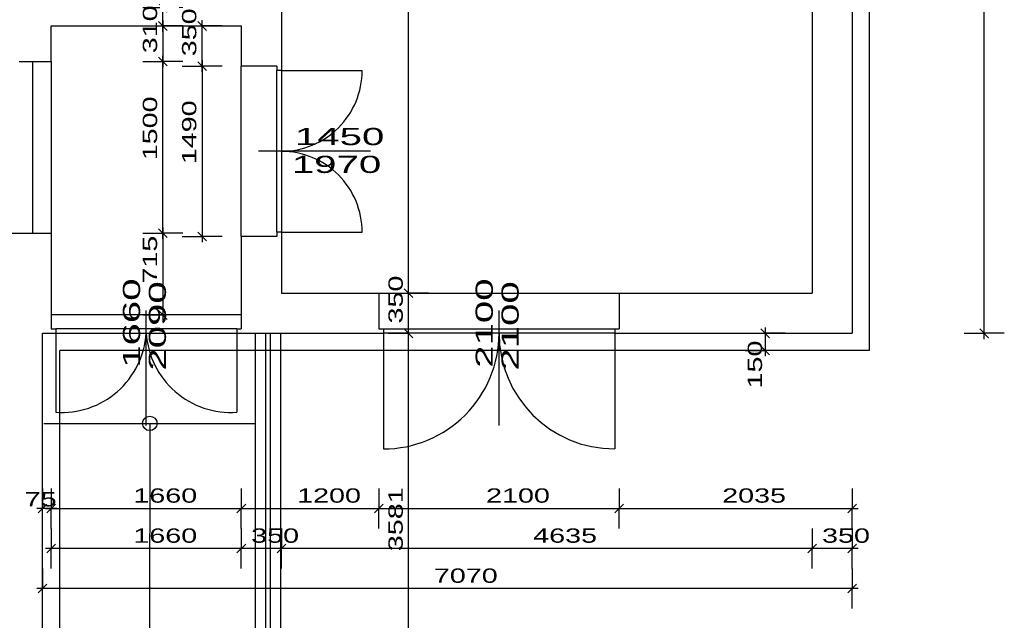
# Model space of a CAD drawing. Extents: x -196363 to 398972, y -489949 to -260582.
# Tile 42 of 256: x 39893 to 48490, y -380035 to -374788. Entities that reach past the tile are written whole.
import ezdxf

# ---------------------------------------------------------------- set-up
doc = ezdxf.new("R2010")
doc.units = 0
doc.header["$MEASUREMENT"] = 0
for name, color, linetype in [('dvere', 1, 'Continuous'), ('koty', 1, 'Continuous'), ('noszdiv', 1, 'Continuous'), ('popdver', 6, 'Continuous')]:
    doc.layers.add(name, color=color, linetype=linetype)
doc.styles.add('SPIRITTXTSTYLE1', font='ROMAN')
doc.linetypes.add('CERCH2', pattern='A,0,-1,[17,dur+dsp vaclavov.shx,S=0.003401,R=0,X=-1,Y=0],0', length=1)
doc.dimstyles.new('SPIRITSTYLE150', dxfattribs={"dimtxt": 125, "dimasz": 12.7, "dimexe": 175, "dimexo": 977.326538, "dimgap": 50, "dimtad": 1, "dimdec": 3, "dimzin": 0, "dimdsep": 46, "dimlunit": 7, "dimtxsty": 'SPIRITTXTSTYLE1', "dimblk1": '_TICKMARKS150', "dimblk2": '_TICKMARKS150', "dimsah": 1, "dimcen": 0.09, "dimdle": 50, "dimclrd": 1, "dimclre": 1, "dimclrt": 1, "dimadec": 0, "dimazin": 0, "dimtfac": 1, "dimtdec": 4, "dimtofl": 0, "dimtmove": 1, "dimatfit": 0, "dimfxl": 0, "dimtolj": 1, "dimtzin": 0, "dimarcsym": 0})
doc.dimstyles.new('SPIRITSTYLE152', dxfattribs={"dimtxt": 125, "dimasz": 12.7, "dimexe": 175, "dimexo": 2940.332275, "dimgap": 50, "dimtad": 1, "dimdec": 3, "dimzin": 0, "dimdsep": 46, "dimlunit": 7, "dimtxsty": 'SPIRITTXTSTYLE1', "dimblk1": '_TICKMARKS152', "dimblk2": '_TICKMARKS152', "dimsah": 1, "dimcen": 0.09, "dimdle": 50, "dimclrd": 1, "dimclre": 1, "dimclrt": 1, "dimadec": 0, "dimazin": 0, "dimtfac": 1, "dimtdec": 4, "dimtofl": 0, "dimtmove": 1, "dimatfit": 0, "dimfxl": 0, "dimtolj": 1, "dimtzin": 0, "dimarcsym": 0})
doc.dimstyles.new('SPIRITSTYLE26', dxfattribs={"dimtxt": 125, "dimasz": 12.7, "dimexe": 175, "dimexo": -175, "dimgap": 50, "dimtad": 1, "dimdec": 3, "dimzin": 0, "dimdsep": 46, "dimlunit": 7, "dimtxsty": 'SPIRITTXTSTYLE1', "dimblk1": '_TICKMARKS26', "dimblk2": '_TICKMARKS26', "dimsah": 1, "dimcen": 0.09, "dimdle": 50, "dimclrd": 1, "dimclre": 1, "dimclrt": 1, "dimadec": 0, "dimazin": 0, "dimtfac": 1, "dimtdec": 4, "dimtofl": 0, "dimtmove": 1, "dimatfit": 0, "dimfxl": 0, "dimtolj": 1, "dimtzin": 0, "dimarcsym": 0})
doc.dimstyles.new('SPIRITSTYLE29', dxfattribs={"dimtxt": 125, "dimasz": 12.7, "dimexe": 175, "dimexo": 1472.180054, "dimgap": 50, "dimtad": 1, "dimdec": 3, "dimzin": 0, "dimdsep": 46, "dimlunit": 7, "dimtxsty": 'SPIRITTXTSTYLE1', "dimblk1": '_TICKMARKS29', "dimblk2": '_TICKMARKS29', "dimsah": 1, "dimcen": 0.09, "dimdle": 50, "dimclrd": 1, "dimclre": 1, "dimclrt": 1, "dimadec": 0, "dimazin": 0, "dimtfac": 1, "dimtdec": 4, "dimtofl": 0, "dimtmove": 1, "dimatfit": 0, "dimfxl": 0, "dimtolj": 1, "dimtzin": 0, "dimarcsym": 0})
doc.dimstyles.new('SPIRITSTYLE30', dxfattribs={"dimtxt": 125, "dimasz": 12.7, "dimexe": 175, "dimexo": 1354.680298, "dimgap": 50, "dimtad": 1, "dimdec": 3, "dimzin": 0, "dimdsep": 46, "dimlunit": 7, "dimtxsty": 'SPIRITTXTSTYLE1', "dimblk1": '_TICKMARKS30', "dimblk2": '_TICKMARKS30', "dimsah": 1, "dimcen": 0.09, "dimdle": 50, "dimclrd": 1, "dimclre": 1, "dimclrt": 1, "dimadec": 0, "dimazin": 0, "dimtfac": 1, "dimtdec": 4, "dimtofl": 0, "dimtmove": 1, "dimatfit": 0, "dimfxl": 0, "dimtolj": 1, "dimtzin": 0, "dimarcsym": 0})
doc.dimstyles.new('SPIRITSTYLE31', dxfattribs={"dimtxt": 125, "dimasz": 12.7, "dimexe": 175, "dimexo": 1704.674438, "dimgap": 50, "dimtad": 1, "dimdec": 3, "dimzin": 0, "dimdsep": 46, "dimlunit": 7, "dimtxsty": 'SPIRITTXTSTYLE1', "dimblk1": '_TICKMARKS31', "dimblk2": '_TICKMARKS31', "dimsah": 1, "dimcen": 0.09, "dimdle": 50, "dimclrd": 1, "dimclre": 1, "dimclrt": 1, "dimadec": 0, "dimazin": 0, "dimtfac": 1, "dimtdec": 4, "dimtofl": 0, "dimtmove": 1, "dimatfit": 0, "dimfxl": 0, "dimtolj": 1, "dimtzin": 0, "dimarcsym": 0})
doc.dimstyles.new('SPIRITSTYLE32', dxfattribs={"dimtxt": 125, "dimasz": 12.7, "dimexe": 175, "dimexo": 2054.668457, "dimgap": 50, "dimtad": 1, "dimdec": 3, "dimzin": 0, "dimdsep": 46, "dimlunit": 7, "dimtxsty": 'SPIRITTXTSTYLE1', "dimblk1": '_TICKMARKS32', "dimblk2": '_TICKMARKS32', "dimsah": 1, "dimcen": 0.09, "dimdle": 50, "dimclrd": 1, "dimclre": 1, "dimclrt": 1, "dimadec": 0, "dimazin": 0, "dimtfac": 1, "dimtdec": 4, "dimtofl": 0, "dimtmove": 1, "dimatfit": 0, "dimfxl": 0, "dimtolj": 1, "dimtzin": 0, "dimarcsym": 0})
doc.dimstyles.new('SPIRITSTYLE33', dxfattribs={"dimtxt": 125, "dimasz": 12.7, "dimexe": 175, "dimexo": 2224.679932, "dimgap": 50, "dimtad": 1, "dimdec": 3, "dimzin": 0, "dimdsep": 46, "dimlunit": 7, "dimtxsty": 'SPIRITTXTSTYLE1', "dimblk1": '_TICKMARKS33', "dimblk2": '_TICKMARKS33', "dimsah": 1, "dimcen": 0.09, "dimdle": 50, "dimclrd": 1, "dimclre": 1, "dimclrt": 1, "dimadec": 0, "dimazin": 0, "dimtfac": 1, "dimtdec": 4, "dimtofl": 0, "dimtmove": 1, "dimatfit": 0, "dimfxl": 0, "dimtolj": 1, "dimtzin": 0, "dimarcsym": 0})
doc.dimstyles.new('SPIRITSTYLE36', dxfattribs={"dimtxt": 125, "dimasz": 12.7, "dimexe": 175, "dimexo": 3019.47168, "dimgap": 50, "dimtad": 1, "dimdec": 3, "dimzin": 0, "dimdsep": 46, "dimlunit": 7, "dimtxsty": 'SPIRITTXTSTYLE1', "dimblk1": '_TICKMARKS36', "dimblk2": '_TICKMARKS36', "dimsah": 1, "dimcen": 0.09, "dimdle": 50, "dimclrd": 1, "dimclre": 1, "dimclrt": 1, "dimadec": 0, "dimazin": 0, "dimtfac": 1, "dimtdec": 4, "dimtofl": 0, "dimtmove": 1, "dimatfit": 0, "dimfxl": 0, "dimtolj": 1, "dimtzin": 0, "dimarcsym": 0})
doc.dimstyles.new('SPIRITSTYLE55', dxfattribs={"dimtxt": 125, "dimasz": 12.7, "dimexe": 175, "dimexo": -30.562305, "dimgap": 50, "dimtad": 1, "dimdec": 3, "dimzin": 0, "dimdsep": 46, "dimlunit": 7, "dimtxsty": 'SPIRITTXTSTYLE1', "dimblk1": '_TICKMARKS55', "dimblk2": '_TICKMARKS55', "dimsah": 1, "dimcen": 0.09, "dimdle": 50, "dimclrd": 1, "dimclre": 1, "dimclrt": 1, "dimadec": 0, "dimazin": 0, "dimtfac": 1, "dimtdec": 4, "dimtofl": 0, "dimtmove": 1, "dimatfit": 0, "dimfxl": 0, "dimtolj": 1, "dimtzin": 0, "dimarcsym": 0})
doc.dimstyles.new('SPIRITSTYLE56', dxfattribs={"dimtxt": 125, "dimasz": 12.7, "dimexe": 175, "dimexo": 799.439758, "dimgap": 50, "dimtad": 1, "dimdec": 3, "dimzin": 0, "dimdsep": 46, "dimlunit": 7, "dimtxsty": 'SPIRITTXTSTYLE1', "dimblk1": '_TICKMARKS56', "dimblk2": '_TICKMARKS56', "dimsah": 1, "dimcen": 0.09, "dimdle": 50, "dimclrd": 1, "dimclre": 1, "dimclrt": 1, "dimadec": 0, "dimazin": 0, "dimtfac": 1, "dimtdec": 4, "dimtofl": 0, "dimtmove": 1, "dimatfit": 0, "dimfxl": 0, "dimtolj": 1, "dimtzin": 0, "dimarcsym": 0})
doc.dimstyles.new('SPIRITSTYLE57', dxfattribs={"dimtxt": 125, "dimasz": 12.7, "dimexe": 175, "dimexo": -28.863186, "dimgap": 50, "dimtad": 1, "dimdec": 3, "dimzin": 0, "dimdsep": 46, "dimlunit": 7, "dimtxsty": 'SPIRITTXTSTYLE1', "dimblk1": '_TICKMARKS57', "dimblk2": '_TICKMARKS57', "dimsah": 1, "dimcen": 0.09, "dimdle": 50, "dimclrd": 1, "dimclre": 1, "dimclrt": 1, "dimadec": 0, "dimazin": 0, "dimtfac": 1, "dimtdec": 4, "dimtofl": 0, "dimtmove": 1, "dimatfit": 0, "dimfxl": 0, "dimtolj": 1, "dimtzin": 0, "dimarcsym": 0})
doc.dimstyles.new('SPIRITSTYLE58', dxfattribs={"dimtxt": 125, "dimasz": 12.7, "dimexe": 175, "dimexo": 168.024033, "dimgap": 50, "dimtad": 1, "dimdec": 3, "dimzin": 0, "dimdsep": 46, "dimlunit": 7, "dimtxsty": 'SPIRITTXTSTYLE1', "dimblk1": '_TICKMARKS58', "dimblk2": '_TICKMARKS58', "dimsah": 1, "dimcen": 0.09, "dimdle": 50, "dimclrd": 1, "dimclre": 1, "dimclrt": 1, "dimadec": 0, "dimazin": 0, "dimtfac": 1, "dimtdec": 4, "dimtofl": 0, "dimtmove": 1, "dimatfit": 0, "dimfxl": 0, "dimtolj": 1, "dimtzin": 0, "dimarcsym": 0})

# ---------------------------------------------------------------- blocks, each defined once
blk = doc.blocks.new('_TICKMARKS29')
at = {"color": 1, "linetype": 'Continuous'}
blk.add_line((-3, -3), (3, 3), dxfattribs=at)
blk = doc.blocks.new('*D58')
at = {"color": 1, "linetype": 'Continuous', "ltscale": 300}
for p, q in [((40093, -378882.6, 1723.8), (40093, -379057.5, 1723.8)), ((40168, -378882.6, 1723.8), (40168, -379057.5, 1723.8)), ((40218, -379057.5, 1723.8), (40043, -379057.5, 1723.8)), ((40093, -379232.5, 1723.8), (40093, -379057.5, 1723.8)), ((40168, -379232.5, 1723.8), (40168, -379057.5, 1723.8))]:
    blk.add_line(p, q, dxfattribs=at)
at = {"color": 1, "linetype": 'Continuous', "ltscale": 300, "xscale": 12.69999980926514, "yscale": 12.69999980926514, "zscale": 12.69999980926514}
for p, rotation in [((40093, -379057.5, 1723.8), 180.0000050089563), ((40168, -379057.5, 1723.8), 360.0000100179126)]:
    blk.add_blockref('_TICKMARKS29', p, dxfattribs=dict(at, rotation=rotation))
at = {"color": 1, "linetype": 'Continuous', "ltscale": 300, "style": 'SPIRITTXTSTYLE1', "width": 1.5}
blk.add_text('75', height=125, rotation=360.00001, dxfattribs=at).set_placement((39936.1, -379039.6, 1723.8))
blk = doc.blocks.new('_TICKMARKS30')
at = {"color": 1, "linetype": 'Continuous'}
blk.add_line((-3, -3), (3, 3), dxfattribs=at)
blk = doc.blocks.new('*D59')
at = {"color": 1, "linetype": 'Continuous', "ltscale": 300}
for p, q in [((40168, -378882.6, 1723.8), (40168, -379057.5, 1723.8)), ((41828, -378882.6, 1723.8), (41828, -379057.5, 1723.8)), ((40118, -379057.5, 1723.8), (41878, -379057.5, 1723.8)), ((40168, -379232.5, 1723.8), (40168, -379057.5, 1723.8)), ((41828, -379232.5, 1723.8), (41828, -379057.5, 1723.8))]:
    blk.add_line(p, q, dxfattribs=at)
at = {"color": 1, "linetype": 'Continuous', "ltscale": 300, "xscale": 12.69999980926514, "yscale": 12.69999980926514, "zscale": 12.69999980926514, "rotation": 180.0000050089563}
blk.add_blockref('_TICKMARKS30', (40168, -379057.5, 1723.8), dxfattribs=at)
at = {"color": 1, "linetype": 'Continuous', "ltscale": 300, "xscale": 12.69999980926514, "yscale": 12.69999980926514, "zscale": 12.69999980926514}
blk.add_blockref('_TICKMARKS30', (41828, -379057.5, 1723.8), dxfattribs=at)
at = {"color": 1, "linetype": 'Continuous', "ltscale": 300, "style": 'SPIRITTXTSTYLE1', "width": 1.5}
blk.add_text('1660', height=125, dxfattribs=at).set_placement((40884.9, -379007.6, 1723.8))
blk = doc.blocks.new('*D60')
at = {"color": 1, "linetype": 'Continuous', "ltscale": 300}
for p, q in [((41828, -378882.6, 1723.8), (41828, -379057.5, 1723.8)), ((43028, -378882.6, 1723.8), (43028, -379057.5, 1723.8)), ((41778, -379057.5, 1723.8), (43078, -379057.5, 1723.8)), ((41828, -379232.5, 1723.8), (41828, -379057.5, 1723.8)), ((43028, -379232.5, 1723.8), (43028, -379057.5, 1723.8))]:
    blk.add_line(p, q, dxfattribs=at)
at = {"color": 1, "linetype": 'Continuous', "ltscale": 300, "xscale": 12.69999980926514, "yscale": 12.69999980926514, "zscale": 12.69999980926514, "rotation": 180.0000050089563}
blk.add_blockref('_TICKMARKS30', (41828, -379057.5, 1723.8), dxfattribs=at)
at = {"color": 1, "linetype": 'Continuous', "ltscale": 300, "xscale": 12.69999980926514, "yscale": 12.69999980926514, "zscale": 12.69999980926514}
blk.add_blockref('_TICKMARKS30', (43028, -379057.5, 1723.8), dxfattribs=at)
at = {"color": 1, "linetype": 'Continuous', "ltscale": 300, "style": 'SPIRITTXTSTYLE1', "width": 1.5}
blk.add_text('1200', height=125, dxfattribs=at).set_placement((42314.9, -379007.6, 1723.8))
blk = doc.blocks.new('*D61')
at = {"color": 1, "linetype": 'Continuous', "ltscale": 300}
for p, q in [((43028, -378882.6, 1723.8), (43028, -379057.5, 1723.8)), ((45128, -378882.6, 1723.8), (45128, -379057.5, 1723.8)), ((42978, -379057.5, 1723.8), (45178, -379057.5, 1723.8)), ((43028, -379232.5, 1723.8), (43028, -379057.5, 1723.8)), ((45128, -379232.5, 1723.8), (45128, -379057.5, 1723.8))]:
    blk.add_line(p, q, dxfattribs=at)
at = {"color": 1, "linetype": 'Continuous', "ltscale": 300, "xscale": 12.69999980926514, "yscale": 12.69999980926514, "zscale": 12.69999980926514, "rotation": 180.0000050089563}
blk.add_blockref('_TICKMARKS30', (43028, -379057.5, 1723.8), dxfattribs=at)
at = {"color": 1, "linetype": 'Continuous', "ltscale": 300, "xscale": 12.69999980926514, "yscale": 12.69999980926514, "zscale": 12.69999980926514}
blk.add_blockref('_TICKMARKS30', (45128, -379057.5, 1723.8), dxfattribs=at)
at = {"color": 1, "linetype": 'Continuous', "ltscale": 300, "style": 'SPIRITTXTSTYLE1', "width": 1.5}
blk.add_text('2100', height=125, dxfattribs=at).set_placement((43964.9, -379007.6, 1723.8))
blk = doc.blocks.new('*D62')
at = {"color": 1, "linetype": 'Continuous', "ltscale": 300}
for p, q in [((45128, -378882.6, 1723.8), (45128, -379057.5, 1723.8)), ((47163, -378882.6, 1723.8), (47163, -379057.5, 1723.8)), ((45078, -379057.5, 1723.8), (47213, -379057.5, 1723.8)), ((45128, -379232.5, 1723.8), (45128, -379057.5, 1723.8)), ((47163, -379232.5, 1723.8), (47163, -379057.5, 1723.8))]:
    blk.add_line(p, q, dxfattribs=at)
at = {"color": 1, "linetype": 'Continuous', "ltscale": 300, "xscale": 12.69999980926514, "yscale": 12.69999980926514, "zscale": 12.69999980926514, "rotation": 180.0000050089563}
blk.add_blockref('_TICKMARKS30', (45128, -379057.5, 1723.8), dxfattribs=at)
at = {"color": 1, "linetype": 'Continuous', "ltscale": 300, "xscale": 12.69999980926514, "yscale": 12.69999980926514, "zscale": 12.69999980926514}
blk.add_blockref('_TICKMARKS30', (47163, -379057.5, 1723.8), dxfattribs=at)
at = {"color": 1, "linetype": 'Continuous', "ltscale": 300, "style": 'SPIRITTXTSTYLE1', "width": 1.5}
blk.add_text('2035', height=125, dxfattribs=at).set_placement((46026.5, -379007.6, 1723.8))
blk = doc.blocks.new('_TICKMARKS31')
at = {"color": 1, "linetype": 'Continuous'}
blk.add_line((-3, -3), (3, 3), dxfattribs=at)
blk = doc.blocks.new('*D63')
at = {"color": 1, "linetype": 'Continuous', "ltscale": 300}
for p, q in [((46813, -379232.5, 1723.8), (46813, -379407.5, 1723.8)), ((47163, -379232.5, 1723.8), (47163, -379407.5, 1723.8)), ((47213, -379407.5, 1723.8), (46763, -379407.5, 1723.8)), ((46813, -379582.5, 1723.8), (46813, -379407.5, 1723.8)), ((47163, -379582.5, 1723.8), (47163, -379407.5, 1723.8))]:
    blk.add_line(p, q, dxfattribs=at)
at = {"color": 1, "linetype": 'Continuous', "ltscale": 300, "xscale": 12.69999980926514, "yscale": 12.69999980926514, "zscale": 12.69999980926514}
for p, rotation in [((46813, -379407.5, 1723.8), 180.0000050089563), ((47163, -379407.5, 1723.8), 360.0000100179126)]:
    blk.add_blockref('_TICKMARKS31', p, dxfattribs=dict(at, rotation=rotation))
at = {"color": 1, "linetype": 'Continuous', "ltscale": 300, "style": 'SPIRITTXTSTYLE1', "width": 1.5}
blk.add_text('350', height=125, rotation=360.00001, dxfattribs=at).set_placement((46898.8, -379357.6, 1723.8))
blk = doc.blocks.new('_TICKMARKS32')
at = {"color": 1, "linetype": 'Continuous'}
blk.add_line((-3, -3), (3, 3), dxfattribs=at)
blk = doc.blocks.new('*D64')
at = {"color": 1, "linetype": 'Continuous', "ltscale": 300}
for p, q in [((42178, -379232.5, 1723.8), (42178, -379407.5, 1723.8)), ((46813, -379232.5, 1723.8), (46813, -379407.5, 1723.8)), ((46863, -379407.5, 1723.8), (42128, -379407.5, 1723.8)), ((42178, -379582.5, 1723.8), (42178, -379407.5, 1723.8)), ((46813, -379582.5, 1723.8), (46813, -379407.5, 1723.8))]:
    blk.add_line(p, q, dxfattribs=at)
at = {"color": 1, "linetype": 'Continuous', "ltscale": 300, "xscale": 12.69999980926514, "yscale": 12.69999980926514, "zscale": 12.69999980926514}
for p, rotation in [((42178, -379407.5, 1723.8), 180.0000050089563), ((46813, -379407.5, 1723.8), 360.0000100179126)]:
    blk.add_blockref('_TICKMARKS32', p, dxfattribs=dict(at, rotation=rotation))
at = {"color": 1, "linetype": 'Continuous', "ltscale": 300, "style": 'SPIRITTXTSTYLE1', "width": 1.5}
blk.add_text('4635', height=125, rotation=360.00001, dxfattribs=at).set_placement((44376.5, -379357.6, 1723.8))
blk = doc.blocks.new('*D65')
at = {"color": 1, "linetype": 'Continuous', "ltscale": 300}
for p, q in [((41828, -379232.5, 1723.8), (41828, -379407.5, 1723.8)), ((42178, -379232.5, 1723.8), (42178, -379407.5, 1723.8)), ((42228, -379407.5, 1723.8), (41778, -379407.5, 1723.8)), ((41828, -379582.5, 1723.8), (41828, -379407.5, 1723.8)), ((42178, -379582.5, 1723.8), (42178, -379407.5, 1723.8))]:
    blk.add_line(p, q, dxfattribs=at)
at = {"color": 1, "linetype": 'Continuous', "ltscale": 300, "xscale": 12.69999980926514, "yscale": 12.69999980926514, "zscale": 12.69999980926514}
for p, rotation in [((41828, -379407.5, 1723.8), 180.0000050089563), ((42178, -379407.5, 1723.8), 360.0000100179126)]:
    blk.add_blockref('_TICKMARKS32', p, dxfattribs=dict(at, rotation=rotation))
at = {"color": 1, "linetype": 'Continuous', "ltscale": 300, "style": 'SPIRITTXTSTYLE1', "width": 1.5}
blk.add_text('350', height=125, rotation=360.00001, dxfattribs=at).set_placement((41913.7, -379357.6, 1723.8))
blk = doc.blocks.new('_TICKMARKS33')
at = {"color": 1, "linetype": 'Continuous'}
blk.add_line((-3, -3), (3, 3), dxfattribs=at)
blk = doc.blocks.new('*D66')
at = {"color": 1, "linetype": 'Continuous', "ltscale": 300}
for p, q in [((40168, -379232.5, 1723.8), (40168, -379407.5, 1723.8)), ((41828, -379232.5, 1723.8), (41828, -379407.5, 1723.8)), ((41878, -379407.5, 1723.8), (40118, -379407.5, 1723.8)), ((40168, -379582.5, 1723.8), (40168, -379407.5, 1723.8)), ((41828, -379582.5, 1723.8), (41828, -379407.5, 1723.8))]:
    blk.add_line(p, q, dxfattribs=at)
at = {"color": 1, "linetype": 'Continuous', "ltscale": 300, "xscale": 12.69999980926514, "yscale": 12.69999980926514, "zscale": 12.69999980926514}
for p, rotation in [((40168, -379407.5, 1723.8), 180.0000050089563), ((41828, -379407.5, 1723.8), 360.0000100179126)]:
    blk.add_blockref('_TICKMARKS33', p, dxfattribs=dict(at, rotation=rotation))
at = {"color": 1, "linetype": 'Continuous', "ltscale": 300, "style": 'SPIRITTXTSTYLE1', "width": 1.5}
blk.add_text('1660', height=125, rotation=360.00001, dxfattribs=at).set_placement((40884.9, -379357.6, 1723.8))
blk = doc.blocks.new('*D67')
at = {"color": 1, "linetype": 'Continuous', "ltscale": 300}
for p, q in [((40093, -379582.5, 1723.8), (40093, -379757.5, 1723.8)), ((47163, -379582.5, 1723.8), (47163, -379757.5, 1723.8)), ((47213, -379757.5, 1723.8), (40043, -379757.5, 1723.8)), ((40093, -379932.5, 1723.8), (40093, -379757.5, 1723.8)), ((47163, -379932.5, 1723.8), (47163, -379757.5, 1723.8))]:
    blk.add_line(p, q, dxfattribs=at)
at = {"color": 1, "linetype": 'Continuous', "ltscale": 300, "xscale": 12.69999980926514, "yscale": 12.69999980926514, "zscale": 12.69999980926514}
for p, rotation in [((40093, -379757.5, 1723.8), 180.0000050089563), ((47163, -379757.5, 1723.8), 360.0000100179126)]:
    blk.add_blockref('_TICKMARKS32', p, dxfattribs=dict(at, rotation=rotation))
at = {"color": 1, "linetype": 'Continuous', "ltscale": 300, "style": 'SPIRITTXTSTYLE1', "width": 1.5}
blk.add_text('7070', height=125, rotation=360.00001, dxfattribs=at).set_placement((43509, -379707.6, 1723.8))
blk = doc.blocks.new('_TICKMARKS36')
at = {"color": 1, "linetype": 'Continuous'}
blk.add_line((-3, -3), (3, 3), dxfattribs=at)
blk = doc.blocks.new('*D75')
at = {"color": 1, "linetype": 'Continuous', "ltscale": 300}
for p, q in [((43287.5, -381158.7, 1723.8), (43287.5, -377477.9, 1723.8)), ((43112.5, -377527.9, 1723.8), (43287.5, -377527.9, 1723.8)), ((43462.5, -377527.9, 1723.8), (43287.5, -377527.9, 1723.8)), ((43112.5, -381108.7, 1723.8), (43287.5, -381108.7, 1723.8)), ((43462.5, -381108.7, 1723.8), (43287.5, -381108.7, 1723.8))]:
    blk.add_line(p, q, dxfattribs=at)
at = {"color": 1, "linetype": 'Continuous', "ltscale": 300, "xscale": 12.69999980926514, "yscale": 12.69999980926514, "zscale": 12.69999980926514}
for p, rotation in [((43287.5, -377527.9, 1723.8), 90.00000250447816), ((43287.5, -381108.7, 1723.8), 270.0000006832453)]:
    blk.add_blockref('_TICKMARKS36', p, dxfattribs=dict(at, rotation=rotation))
at = {"color": 1, "linetype": 'Continuous', "ltscale": 300, "style": 'SPIRITTXTSTYLE1', "width": 1.5}
blk.add_text('3581', height=125, rotation=90, dxfattribs=at).set_placement((43237.5, -379431.3, 1723.8))
blk = doc.blocks.new('_TICKMARKS26')
at = {"color": 1, "linetype": 'Continuous'}
blk.add_line((-3, -3), (3, 3), dxfattribs=at)
blk = doc.blocks.new('*D76')
at = {"color": 1, "linetype": 'Continuous', "ltscale": 300}
for p, q in [((43112.5, -377177.9, 1723.8), (43287.5, -377177.9, 1723.8)), ((43287.5, -377577.9, 1723.8), (43287.5, -377127.9, 1723.8)), ((43462.5, -377177.9, 1723.8), (43287.5, -377177.9, 1723.8)), ((43112.5, -377527.9, 1723.8), (43287.5, -377527.9, 1723.8)), ((43462.5, -377527.9, 1723.8), (43287.5, -377527.9, 1723.8))]:
    blk.add_line(p, q, dxfattribs=at)
at = {"color": 1, "linetype": 'Continuous', "ltscale": 300, "xscale": 12.69999980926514, "yscale": 12.69999980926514, "zscale": 12.69999980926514}
for p, rotation in [((43287.5, -377177.9, 1723.8), 90.00000250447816), ((43287.5, -377527.9, 1723.8), 270.0000006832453)]:
    blk.add_blockref('_TICKMARKS26', p, dxfattribs=dict(at, rotation=rotation))
at = {"color": 1, "linetype": 'Continuous', "ltscale": 300, "style": 'SPIRITTXTSTYLE1', "width": 1.5}
blk.add_text('350', height=125, rotation=90, dxfattribs=at).set_placement((43237.5, -377442.2, 1723.8))
blk = doc.blocks.new('*D77')
at = {"color": 1, "linetype": 'Continuous', "ltscale": 300}
for p, q in [((43287.5, -377227.9, 1723.8), (43287.5, -370542.9, 1723.8)), ((43112.5, -370592.9, 1723.8), (43287.5, -370592.9, 1723.8)), ((43462.5, -370592.9, 1723.8), (43287.5, -370592.9, 1723.8)), ((43112.5, -377177.9, 1723.8), (43287.5, -377177.9, 1723.8)), ((43462.5, -377177.9, 1723.8), (43287.5, -377177.9, 1723.8))]:
    blk.add_line(p, q, dxfattribs=at)
at = {"color": 1, "linetype": 'Continuous', "ltscale": 300, "xscale": 12.69999980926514, "yscale": 12.69999980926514, "zscale": 12.69999980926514}
for p, rotation in [((43287.5, -370592.9, 1723.8), 90.00000250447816), ((43287.5, -377177.9, 1723.8), 270.0000006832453)]:
    blk.add_blockref('_TICKMARKS26', p, dxfattribs=dict(at, rotation=rotation))
at = {"color": 1, "linetype": 'Continuous', "ltscale": 300, "style": 'SPIRITTXTSTYLE1', "width": 1.5}
blk.add_text('6585', height=125, rotation=90, dxfattribs=at).set_placement((43237.5, -374004.4, 1723.8))
blk = doc.blocks.new('_TICKMARKS55')
at = {"color": 1, "linetype": 'Continuous'}
blk.add_line((-3, -3), (3, 3), dxfattribs=at)
blk = doc.blocks.new('*D110')
at = {"color": 1, "linetype": 'Continuous', "ltscale": 300}
for p, q in [((40967.5, -374682.9, 1723.8), (41142.5, -374682.9, 1723.8)), ((41142.5, -374892.9, 1723.8), (41142.5, -374632.9, 1723.8)), ((41317.5, -374682.9, 1723.8), (41142.5, -374682.9, 1723.8)), ((40967.5, -374842.9, 1723.8), (41142.5, -374842.9, 1723.8)), ((41317.5, -374842.9, 1723.8), (41142.5, -374842.9, 1723.8))]:
    blk.add_line(p, q, dxfattribs=at)
at = {"color": 1, "linetype": 'Continuous', "ltscale": 300, "xscale": 12.69999980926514, "yscale": 12.69999980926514, "zscale": 12.69999980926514}
for p, rotation in [((41142.5, -374682.9, 1723.8), 90.00000250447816), ((41142.5, -374842.9, 1723.8), 270.0000006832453)]:
    blk.add_blockref('_TICKMARKS55', p, dxfattribs=dict(at, rotation=rotation))
at = {"color": 1, "linetype": 'Continuous', "ltscale": 300, "style": 'SPIRITTXTSTYLE1', "width": 1.5}
blk.add_text('160', height=125, rotation=90, dxfattribs=at).set_placement((41081.9, -374626.2, 1723.8))
blk = doc.blocks.new('_TICKMARKS56')
at = {"color": 1, "linetype": 'Continuous'}
blk.add_line((-3, -3), (3, 3), dxfattribs=at)
blk = doc.blocks.new('*D112')
at = {"color": 1, "linetype": 'Continuous', "ltscale": 300}
for p, q in [((40967.5, -374842.9, 1723.8), (41142.5, -374842.9, 1723.8)), ((41142.5, -374792.9, 1723.8), (41142.5, -375202.9, 1723.8)), ((41317.5, -374842.9, 1723.8), (41142.5, -374842.9, 1723.8)), ((40967.5, -375152.9, 1723.8), (41142.5, -375152.9, 1723.8)), ((41317.5, -375152.9, 1723.8), (41142.5, -375152.9, 1723.8))]:
    blk.add_line(p, q, dxfattribs=at)
at = {"color": 1, "linetype": 'Continuous', "ltscale": 300, "xscale": 12.69999980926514, "yscale": 12.69999980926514, "zscale": 12.69999980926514}
for p, rotation in [((41142.5, -374842.9, 1723.8), 90.00000250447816), ((41142.5, -375152.9, 1723.8), -90.00000250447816)]:
    blk.add_blockref('_TICKMARKS56', p, dxfattribs=dict(at, rotation=rotation))
at = {"color": 1, "linetype": 'Continuous', "ltscale": 300, "style": 'SPIRITTXTSTYLE1', "width": 1.5}
blk.add_text('310', height=125, rotation=450.00002, dxfattribs=at).set_placement((41092.5, -375081.2, 1723.8))
blk = doc.blocks.new('*D113')
at = {"color": 1, "linetype": 'Continuous', "ltscale": 300}
for p, q in [((41142.5, -376702.9, 1723.8), (41142.5, -375102.9, 1723.8)), ((40967.5, -375152.9, 1723.8), (41142.5, -375152.9, 1723.8)), ((41317.5, -375152.9, 1723.8), (41142.5, -375152.9, 1723.8)), ((40967.5, -376652.9, 1723.8), (41142.5, -376652.9, 1723.8)), ((41317.5, -376652.9, 1723.8), (41142.5, -376652.9, 1723.8))]:
    blk.add_line(p, q, dxfattribs=at)
at = {"color": 1, "linetype": 'Continuous', "ltscale": 300, "xscale": 12.69999980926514, "yscale": 12.69999980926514, "zscale": 12.69999980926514}
for p, rotation in [((41142.5, -375152.9, 1723.8), 90.00000250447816), ((41142.5, -376652.9, 1723.8), 270.0000006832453)]:
    blk.add_blockref('_TICKMARKS56', p, dxfattribs=dict(at, rotation=rotation))
at = {"color": 1, "linetype": 'Continuous', "ltscale": 300, "style": 'SPIRITTXTSTYLE1', "width": 1.5}
blk.add_text('1500', height=125, rotation=90, dxfattribs=at).set_placement((41092.5, -376016, 1723.8))
blk = doc.blocks.new('*D114')
at = {"color": 1, "linetype": 'Continuous', "ltscale": 300}
for p, q in [((40967.5, -376652.9, 1723.8), (41142.5, -376652.9, 1723.8)), ((41142.5, -376602.9, 1723.8), (41142.5, -377417.9, 1723.8)), ((41317.5, -376652.9, 1723.8), (41142.5, -376652.9, 1723.8)), ((40967.5, -377367.9, 1723.8), (41142.5, -377367.9, 1723.8)), ((41317.5, -377367.9, 1723.8), (41142.5, -377367.9, 1723.8))]:
    blk.add_line(p, q, dxfattribs=at)
at = {"color": 1, "linetype": 'Continuous', "ltscale": 300, "xscale": 12.69999980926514, "yscale": 12.69999980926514, "zscale": 12.69999980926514}
for p, rotation in [((41142.5, -376652.9, 1723.8), 90.00000250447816), ((41142.5, -377367.9, 1723.8), -90.00000250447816)]:
    blk.add_blockref('_TICKMARKS56', p, dxfattribs=dict(at, rotation=rotation))
at = {"color": 1, "linetype": 'Continuous', "ltscale": 300, "style": 'SPIRITTXTSTYLE1', "width": 1.5}
blk.add_text('715', height=125, rotation=450.00002, dxfattribs=at).set_placement((41092.5, -377093.7, 1723.8))
blk = doc.blocks.new('_TICKMARKS57')
at = {"color": 1, "linetype": 'Continuous'}
blk.add_line((-3, -3), (3, 3), dxfattribs=at)
blk = doc.blocks.new('*D115')
at = {"color": 1, "linetype": 'Continuous', "ltscale": 300}
for p, q in [((41310, -374842.9, 1723.8), (41485, -374842.9, 1723.8)), ((41485, -375242.9, 1723.8), (41485, -374792.9, 1723.8)), ((41660, -374842.9, 1723.8), (41485, -374842.9, 1723.8)), ((41310, -375192.9, 1723.8), (41485, -375192.9, 1723.8)), ((41660, -375192.9, 1723.8), (41485, -375192.9, 1723.8))]:
    blk.add_line(p, q, dxfattribs=at)
at = {"color": 1, "linetype": 'Continuous', "ltscale": 300, "xscale": 12.69999980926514, "yscale": 12.69999980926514, "zscale": 12.69999980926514}
for p, rotation in [((41485, -374842.9, 1723.8), 90.00000250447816), ((41485, -375192.9, 1723.8), 270.0000006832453)]:
    blk.add_blockref('_TICKMARKS57', p, dxfattribs=dict(at, rotation=rotation))
at = {"color": 1, "linetype": 'Continuous', "ltscale": 300, "style": 'SPIRITTXTSTYLE1', "width": 1.5}
blk.add_text('350', height=125, rotation=90, dxfattribs=at).set_placement((41435, -375107.2, 1723.8))
blk = doc.blocks.new('_TICKMARKS58')
at = {"color": 1, "linetype": 'Continuous'}
blk.add_line((-3, -3), (3, 3), dxfattribs=at)
blk = doc.blocks.new('*D116')
at = {"color": 1, "linetype": 'Continuous', "ltscale": 300}
for p, q in [((41310, -375192.9, 1723.8), (41485, -375192.9, 1723.8)), ((41485, -375142.9, 1723.8), (41485, -376732.9, 1723.8)), ((41660, -375192.9, 1723.8), (41485, -375192.9, 1723.8)), ((41310, -376682.9, 1723.8), (41485, -376682.9, 1723.8)), ((41660, -376682.9, 1723.8), (41485, -376682.9, 1723.8))]:
    blk.add_line(p, q, dxfattribs=at)
at = {"color": 1, "linetype": 'Continuous', "ltscale": 300, "xscale": 12.69999980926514, "yscale": 12.69999980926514, "zscale": 12.69999980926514}
for p, rotation in [((41485, -375192.9, 1723.8), 90.00000250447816), ((41485, -376682.9, 1723.8), -90.00000250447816)]:
    blk.add_blockref('_TICKMARKS58', p, dxfattribs=dict(at, rotation=rotation))
at = {"color": 1, "linetype": 'Continuous', "ltscale": 300, "style": 'SPIRITTXTSTYLE1', "width": 1.5}
blk.add_text('1490', height=125, rotation=450.00002, dxfattribs=at).set_placement((41435, -376050.9, 1723.8))
blk = doc.blocks.new('_TICKMARKS150')
at = {"color": 1, "linetype": 'Continuous'}
blk.add_line((-3, -3), (3, 3), dxfattribs=at)
blk = doc.blocks.new('*D298')
at = {"color": 1, "linetype": 'Continuous', "ltscale": 300}
for p, q in [((48315.4, -377577.9, 1723.8), (48315.4, -370192.9, 1723.8)), ((48140.4, -370242.9, 1723.8), (48315.4, -370242.9, 1723.8)), ((48490.4, -370242.9, 1723.8), (48315.4, -370242.9, 1723.8)), ((48140.4, -377527.9, 1723.8), (48315.4, -377527.9, 1723.8)), ((48490.4, -377527.9, 1723.8), (48315.4, -377527.9, 1723.8))]:
    blk.add_line(p, q, dxfattribs=at)
at = {"color": 1, "linetype": 'Continuous', "ltscale": 300, "xscale": 12.69999980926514, "yscale": 12.69999980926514, "zscale": 12.69999980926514}
for p, rotation in [((48315.4, -370242.9, 1723.8), 90.00000250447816), ((48315.4, -377527.9, 1723.8), 270.0000006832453)]:
    blk.add_blockref('_TICKMARKS150', p, dxfattribs=dict(at, rotation=rotation))
at = {"color": 1, "linetype": 'Continuous', "ltscale": 300, "style": 'SPIRITTXTSTYLE1', "width": 1.5}
blk.add_text('7285', height=125, rotation=90, dxfattribs=at).set_placement((48265.4, -374004.4, 1723.8))
blk = doc.blocks.new('_TICKMARKS152')
at = {"color": 1, "linetype": 'Continuous'}
blk.add_line((-3, -3), (3, 3), dxfattribs=at)
blk = doc.blocks.new('*D300')
at = {"color": 1, "linetype": 'Continuous', "ltscale": 300}
for p, q in [((46402.8, -377477.9, 1723.8), (46402.8, -377727.9, 1723.8)), ((46227.8, -377527.9, 1723.8), (46402.8, -377527.9, 1723.8)), ((46577.8, -377527.9, 1723.8), (46402.8, -377527.9, 1723.8)), ((46227.8, -377677.9, 1723.8), (46402.8, -377677.9, 1723.8)), ((46577.8, -377677.9, 1723.8), (46402.8, -377677.9, 1723.8))]:
    blk.add_line(p, q, dxfattribs=at)
at = {"color": 1, "linetype": 'Continuous', "ltscale": 300, "xscale": 12.69999980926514, "yscale": 12.69999980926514, "zscale": 12.69999980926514}
for p, rotation in [((46402.8, -377527.9, 1723.8), 90.00000250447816), ((46402.8, -377677.9, 1723.8), -90.00000250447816)]:
    blk.add_blockref('_TICKMARKS152', p, dxfattribs=dict(at, rotation=rotation))
at = {"color": 1, "linetype": 'Continuous', "ltscale": 300, "style": 'SPIRITTXTSTYLE1', "width": 1.5}
blk.add_text('150', height=125, rotation=450.00002, dxfattribs=at).set_placement((46374.7, -378009.6, 1723.8))

msp = doc.modelspace()

# ---------------------------------------------------------------- linework, layer by layer
at = {"layer": 'dvere', "color": 7, "linetype": 'Continuous', "ltscale": 300}
for p, q in [((42138.00391, -375192.84375, 3447.6001), (42138.00391, -375232.875, 3447.6001)), ((42178.01562, -375192.84375, 3447.6001), (42178.01562, -375232.875, 3447.6001)), ((42178.01562, -375232.875, 3447.6001), (42138.00391, -375232.875, 3447.6001)), ((42178.01562, -375232.875, 3447.6001), (42883.01172, -375232.875, 3447.6001)), ((42138.00391, -376642.875, 3447.6001), (42138.00391, -376682.875, 3447.6001)), ((42178.01562, -376642.875, 3447.6001), (42138.00391, -376642.875, 3447.6001)), ((42178.01562, -376642.875, 3447.6001), (42178.01562, -376682.875, 3447.6001)), ((42178.01562, -376642.875, 3447.6001), (42883.01172, -376642.875, 3447.6001)), ((40168.01562, -377487.84375, 3447.6001), (40208, -377487.84375, 3447.6001)), ((40208, -377487.84375, 3447.6001), (40208, -377527.875, 3447.6001)), ((41788.01172, -377487.84375, 3447.6001), (41828.01953, -377487.84375, 3447.6001)), ((41788.01172, -377487.84375, 3447.6001), (41788.01172, -377527.875, 3447.6001)), ((43027.99609, -377487.84375, 3447.6001), (43068.00781, -377487.84375, 3447.6001)), ((43068.00781, -377487.84375, 3447.6001), (43068.00781, -377527.875, 3447.6001)), ((45088.02734, -377487.84375, 3447.6001), (45128.03516, -377487.84375, 3447.6001)), ((45088.02734, -377487.84375, 3447.6001), (45088.02734, -377527.875, 3447.6001)), ((40168.01562, -377527.875, 3447.6001), (40208, -377527.875, 3447.6001)), ((40208, -377527.875, 3447.6001), (40208, -378217.84375, 3447.6001)), ((41788.01172, -377527.875, 3447.6001), (41828.01953, -377527.875, 3447.6001)), ((41788.01172, -377527.875, 3447.6001), (41788.01172, -378217.84375, 3447.6001)), ((43027.99609, -377527.875, 3447.6001), (43068.00781, -377527.875, 3447.6001)), ((43068.00781, -377527.875, 3447.6001), (43068.00781, -378537.875, 3447.6001)), ((45088.02734, -377527.875, 3447.6001), (45128.03516, -377527.875, 3447.6001)), ((45088.02734, -377527.875, 3447.6001), (45088.02734, -378537.875, 3447.6001))]:
    msp.add_line(p, q, dxfattribs=at)
at = {"layer": 'dvere', "color": 7, "linetype": 'CERCH2', "ltscale": 300}
for p, q in [((42138.00391, -376642.875, 3447.6001), (42138.00391, -375232.875, 3447.6001)), ((42178.01562, -375232.875, 3447.6001), (42178.01562, -376642.875, 3447.6001)), ((41788.01172, -377487.84375, 3447.6001), (40208, -377487.84375, 3447.6001)), ((43068.00781, -377487.84375, 3447.6001), (45088.02734, -377487.84375, 3447.6001)), ((40208, -377527.875, 3447.6001), (41788.01172, -377527.875, 3447.6001)), ((45088.02734, -377527.875, 3447.6001), (43068.00781, -377527.875, 3447.6001))]:
    msp.add_line(p, q, dxfattribs=at)
at = {"layer": 'dvere', "color": 7, "linetype": 'Continuous', "ltscale": 300}
for centre, radius, start, end in [((42178.01562, -375232.875, 3447.6001), 704.9986, 270.000000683, 360.000010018), ((42178.01562, -376642.875, 3447.6001), 704.99884, 0, 90.000002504), ((40258.00781, -377477.875, 3447.6001), 741.68707, 266.134058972, 356.134068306), ((41738.00391, -377477.875, 3447.6001), 741.68707, 183.865960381, 273.865969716), ((43068.00781, -377527.875, 3447.6001), 1009.99695, 270.000000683, 360.000010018), ((45088.02734, -377527.875, 3447.6001), 1009.99707, 180.000005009, 270.000000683)]:
    msp.add_arc(centre, radius, start, end, dxfattribs=at)
for p in [(42178.01562, -375937.875, 3447.6001), (40998.00781, -377527.875, 3447.6001), (44078.02734, -377527.875, 3447.6001)]:
    msp.add_point(p, dxfattribs=at)
at = {"layer": 'noszdiv', "color": 1, "linetype": 'CERCH2', "ltscale": 300}
for p, q in [((47313.03125, -377677.875, 2623.80005), (47313.03125, -370042.90625, 2623.80005)), ((40008, -376652.875, 2623.80005), (40008, -375152.90625, 2623.80005)), ((40168.01562, -375152.90625, 2623.80005), (40168.01562, -376652.875, 2623.80005)), ((43027.99609, -377177.875, 2623.80005), (45128.03516, -377177.875, 2623.80005)), ((41828.01953, -377367.875, 2623.80005), (40168.01562, -377367.875, 2623.80005)), ((40243, -388452.875, 2623.80005), (40243, -377677.875, 2623.80005)), ((47313.03125, -377677.875, 2623.80005), (40243, -377677.875, 2623.80005))]:
    msp.add_line(p, q, dxfattribs=at)
at = {"layer": 'noszdiv', "color": 1, "linetype": 'Continuous', "ltscale": 300}
for p, q in [((47163.03906, -370242.90625, 2623.80005), (47163.03906, -377527.875, 2623.80005)), ((42178.01562, -370592.90625, 2623.80005), (42178.01562, -375192.875, 2623.80005)), ((46813.04297, -370592.90625, 2623.80005), (46813.04297, -377177.875, 2623.80005)), ((40168.01562, -375152.90625, 2623.80005), (40168.01562, -374842.875, 2623.80005)), ((40168.01562, -374842.875, 2623.80005), (41828.01953, -374842.875, 2623.80005)), ((41828.01953, -374842.875, 2623.80005), (41828.01953, -375192.875, 2623.80005)), ((39888.01953, -375152.90625, 2623.80005), (40168.01562, -375152.90625, 2623.80005)), ((42138.00391, -375192.84375, 2623.80005), (41828.01953, -375192.875, 2623.80005)), ((41828.01953, -376682.875, 2623.80005), (41828.01953, -375192.875, 2623.80005)), ((42178.01562, -375192.875, 2623.80005), (42178.01562, -375192.84375, 2623.80005)), ((39313, -376652.875, 2623.80005), (40168.01562, -376652.875, 2623.80005)), ((40168.01562, -376652.875, 2623.80005), (40168.01562, -377332.875, 2623.80005)), ((41828.01953, -376682.875, 2623.80005), (41828.01953, -377332.875, 2623.80005)), ((42138.00391, -376682.875, 2623.80005), (41828.01953, -376682.875, 2623.80005)), ((42178.01562, -376682.875, 2623.80005), (42178.01562, -377177.875, 2623.80005)), ((42178.01562, -377177.875, 2623.80005), (43027.99609, -377177.875, 2623.80005)), ((43027.99609, -377177.875, 2623.80005), (43027.99609, -377487.84375, 2623.80005)), ((45128.03516, -377177.875, 2623.80005), (46813.04297, -377177.875, 2623.80005)), ((45128.03516, -377177.875, 2623.80005), (45128.03516, -377487.84375, 2623.80005)), ((40168.01562, -377332.875, 2623.80005), (40168.01562, -377332.875, 2623.80005)), ((40168.01562, -377332.875, 2623.80005), (40168.01562, -377487.84375, 2623.80005)), ((41828.01953, -377332.875, 2623.80005), (41828.01953, -377332.875, 2623.80005)), ((41828.01953, -377332.875, 2623.80005), (41828.01953, -377487.84375, 2623.80005)), ((40093.00781, -381108.65625, 2623.80005), (40093.00781, -377527.875, 2623.80005)), ((40093.00781, -377527.875, 2623.80005), (40168.01562, -377527.875, 2623.80005)), ((41828.01953, -377527.875, 2623.80005), (43027.99609, -377527.875, 2623.80005)), ((41953.01172, -386527.875, 3447.6001), (41953.01172, -377527.875, 3447.6001)), ((42043.01562, -385237.875, 3447.6001), (42043.01562, -377527.875, 3447.6001)), ((42083.02344, -385237.875, 3447.6001), (42083.02344, -377527.875, 3447.6001)), ((42173.01562, -386527.875, 3447.6001), (42173.01562, -377527.875, 3447.6001)), ((45128.03516, -377527.875, 2623.80005), (47163.03906, -377527.875, 2623.80005)), ((40104.55469, -378314.84375, 3447.6001), (41953.01172, -378314.84375, 3447.6001)), ((41028.78906, -378314.84375, 3447.6001), (41023.00781, -386527.875, 3447.6001))]:
    msp.add_line(p, q, dxfattribs=at)
msp.add_circle((41028.78906, -378314.84375, 1723.80005), 63.24937, dxfattribs=at)
at = {"layer": 'popdver', "color": 6, "linetype": 'Continuous', "ltscale": 250}
for p, q in [((42956.52344, -375937.875, 1723.80005), (41977.77734, -375937.875, 1723.80005)), ((40998.00781, -378333.53125, 1723.80005), (40998.00781, -377327.65625, 1723.80005)), ((44078.02734, -378333.53125, 1723.80005), (44078.02734, -377327.65625, 1723.80005))]:
    msp.add_line(p, q, dxfattribs=at)
at = {"layer": 'popdver', "color": 6, "linetype": 'Continuous', "ltscale": 304.799988}
for p in [(42178.01562, -375937.875, 1723.80005), (40998.00781, -377527.875, 1723.80005), (44078.02734, -377527.875, 1723.80005)]:
    msp.add_point(p, dxfattribs=at)
at = {"layer": 'popdver', "color": 6, "linetype": 'Continuous', "ltscale": 250}
for p in [(42178.01562, -375937.875, 1723.80005), (40998.00781, -377527.875, 1723.80005), (44078.02734, -377527.875, 1723.80005)]:
    msp.add_point(p, dxfattribs=at)

# ---------------------------------------------------------------- texts
at = {"layer": 'popdver', "color": 6, "linetype": 'Continuous', "ltscale": 250, "style": 'SPIRITTXTSTYLE1', "width": 1.75}
for s, p in [('1450', (42295.88672, -375883.75)), ('1970', (42268.73828, -376126.9375))]:
    msp.add_text(s, height=150, dxfattribs=at).set_placement(p)
for s, p in [('1660', (40943.89453, -377829.40625)), ('2090', (41169.92578, -377853.8125)), ('2100', (44023.91797, -377829.40625)), ('2100', (44249.94922, -377853.8125))]:
    msp.add_text(s, height=150, rotation=90.000002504, dxfattribs=at).set_placement(p)

# ---------------------------------------------------------------- dimensions: what is measured, and where the dimension line sits
at = {"layer": 'koty', "color": 1, "linetype": 'Continuous', "ltscale": 300}
for base, p1, p2, dimstyle, picture, middle in [((48315.36328, -377527.875, 1723.80005), (47163.03906, -377527.875, 1723.80005), (47163.03906, -370242.90625, 1723.80005), 'SPIRITSTYLE150', '*D298', (48315.36328, -373885.375, 1723.80005)), ((43287.48047, -377177.875, 1723.80005), (43287.48047, -377177.875, 1723.80005), (43287.48047, -370592.90625, 1723.80005), 'SPIRITSTYLE26', '*D77', (43287.48047, -373885.375, 1723.80005)), ((41142.45703, -374842.875, 1723.80005), (40168.01562, -374842.875, 1723.80005), (40168.01562, -375152.90625, 1723.80005), 'SPIRITSTYLE56', '*D112', (41142.45703, -374997.875, 1723.80005)), ((41484.99609, -375192.875, 1723.80005), (41631.13281, -375192.875, 1723.80005), (41631.13281, -374842.875, 1723.80005), 'SPIRITSTYLE57', '*D115', (41484.99609, -375017.875, 1723.80005)), ((41142.45703, -376652.875, 1723.80005), (40168.01562, -376652.875, 1723.80005), (40168.01562, -375152.90625, 1723.80005), 'SPIRITSTYLE56', '*D113', (41142.45703, -375902.875, 1723.80005)), ((41484.99609, -375192.875, 1723.80005), (41828.01953, -375192.875, 1723.80005), (41828.01953, -376682.875, 1723.80005), 'SPIRITSTYLE58', '*D116', (41484.99609, -375937.875, 1723.80005)), ((41142.45703, -376652.875, 1723.80005), (40168.01562, -376652.875, 1723.80005), (40168.01562, -377367.875, 1723.80005), 'SPIRITSTYLE56', '*D114', (41142.45703, -377010.375, 1723.80005)), ((43287.48047, -377527.875, 1723.80005), (43287.48047, -377527.875, 1723.80005), (43027.99609, -377177.875, 1723.80005), 'SPIRITSTYLE26', '*D76', (43287.48047, -377352.875, 1723.80005)), ((43287.48047, -381108.65625, 1723.80005), (40093.00781, -381108.65625, 1723.80005), (40093.00781, -377527.875, 1723.80005), 'SPIRITSTYLE36', '*D75', (43287.48047, -379318.28125, 1723.80005))]:
    dim = msp.add_linear_dim(base=base, p1=p1, p2=p2, angle=90.000002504, dimstyle=dimstyle, dxfattribs=at)
    dim.commit()
    dim.dimension.update_dxf_attribs({"geometry": picture, "text_midpoint": middle})
for base, p1, p2, dimstyle, picture, middle in [((41142.45703, -374842.875, 1723.80005), (40998.01953, -374842.875, 1723.80005), (40998.01953, -374682.90625, 1723.80005), 'SPIRITSTYLE55', '*D110', (40933.0625, -374626.25)), ((46402.8125, -377527.875, 1723.80005), (43287.48047, -377527.875, 1723.80005), (43287.48047, -377677.875, 1723.80005), 'SPIRITSTYLE152', '*D300', (46523.50391, -378009.59375))]:
    dim = msp.add_linear_dim(base=base, p1=p1, p2=p2, angle=90.000002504, dimstyle=dimstyle, dxfattribs=at)
    dim.commit()
    dim.dimension.update_dxf_attribs({"geometry": picture, "text_midpoint": middle, "dimtype": 160})
for base, p1, p2, dimstyle, picture, middle in [((41828.01953, -379407.53125, 1723.80005), (41828.01953, -377007.875, 1723.80005), (40168.01562, -377007.875, 1723.80005), 'SPIRITSTYLE33', '*D66', (40998.01953, -379407.53125, 1723.80005)), ((42178.01562, -379407.53125, 1723.80005), (42178.01562, -377177.875, 1723.80005), (41828.01953, -377177.875, 1723.80005), 'SPIRITSTYLE32', '*D65', (42003.01953, -379407.53125, 1723.80005)), ((46813.04297, -379407.53125, 1723.80005), (46813.04297, -377177.875, 1723.80005), (42178.01562, -377177.875, 1723.80005), 'SPIRITSTYLE32', '*D64', (44495.52734, -379407.53125, 1723.80005)), ((47163.03906, -379407.53125, 1723.80005), (47163.03906, -377527.875, 1723.80005), (46813.04297, -377177.875, 1723.80005), 'SPIRITSTYLE31', '*D63', (46988.03906, -379407.53125, 1723.80005)), ((47163.03906, -379757.53125, 1723.80005), (47163.03906, -377527.875, 1723.80005), (40093.00781, -377527.875, 1723.80005), 'SPIRITSTYLE32', '*D67', (43628.02344, -379757.53125, 1723.80005)), ((40168.01562, -379057.53125, 1723.80005), (40168.01562, -377527.875, 1723.80005), (41828.01953, -377527.875, 1723.80005), 'SPIRITSTYLE30', '*D59', (40998.01953, -379057.53125, 1723.80005)), ((41828.01953, -379057.53125, 1723.80005), (41828.01953, -377527.875, 1723.80005), (43027.99609, -377527.875, 1723.80005), 'SPIRITSTYLE30', '*D60', (42428.00781, -379057.53125, 1723.80005)), ((43027.99609, -379057.53125, 1723.80005), (43027.99609, -377527.875, 1723.80005), (45128.03516, -377527.875, 1723.80005), 'SPIRITSTYLE30', '*D61', (44078.01562, -379057.53125, 1723.80005)), ((45128.03516, -379057.53125, 1723.80005), (45128.03516, -377527.875, 1723.80005), (47163.03906, -377527.875, 1723.80005), 'SPIRITSTYLE30', '*D62', (46145.53516, -379057.53125, 1723.80005))]:
    dim = msp.add_linear_dim(base=base, p1=p1, p2=p2, dimstyle=dimstyle, dxfattribs=at)
    dim.commit()
    dim.dimension.update_dxf_attribs({"geometry": picture, "text_midpoint": middle})
dim = msp.add_linear_dim(base=(40168.01562, -379057.53125, 1723.80005), p1=(40168.01562, -377410.375, 1723.80005), p2=(40093.00781, -377527.875, 1723.80005), dimstyle='SPIRITSTYLE29', dxfattribs=at)
dim.commit()
dim.dimension.update_dxf_attribs({"geometry": '*D58', "text_midpoint": (39787.28516, -379039.5625), "dimtype": 160})

doc.saveas('drawing.dxf')
